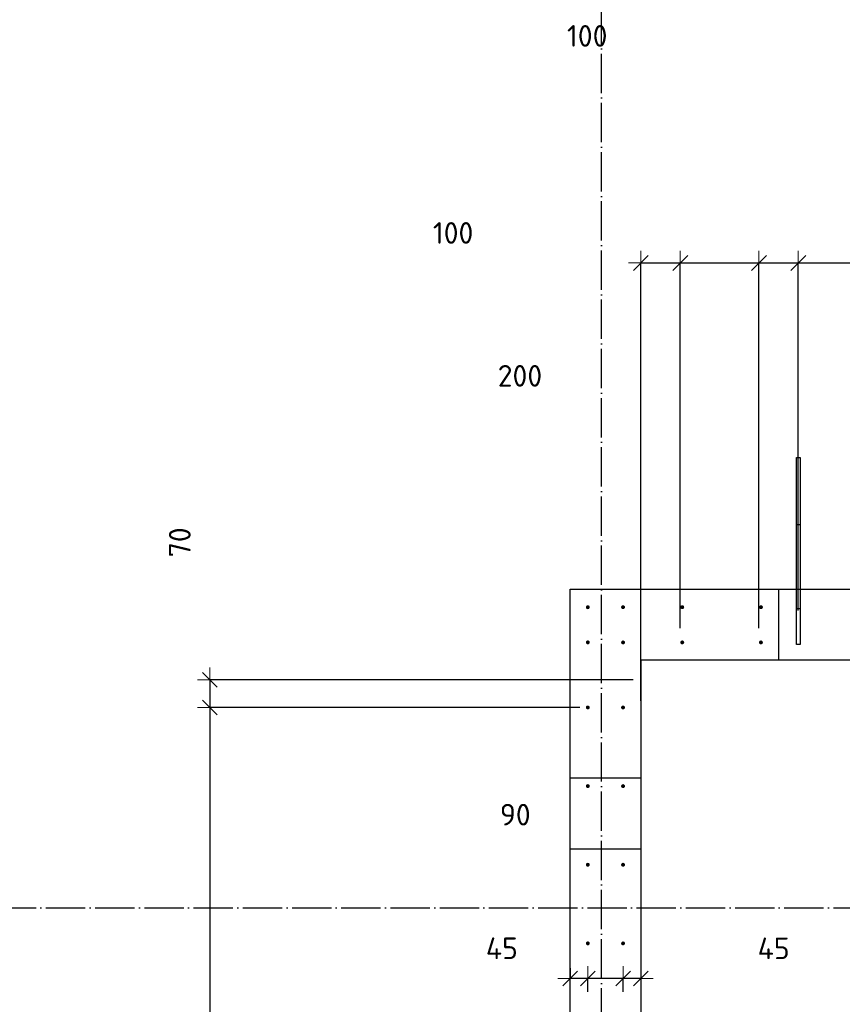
# Model space of a CAD drawing. Header units: millimetres. Extents: x -3026 to 47325, y -2839 to 55854.
# Tile 28 of 130: x 6921 to 9012, y 35375 to 37879. Entities that reach past the tile are written whole.
import ezdxf

# ---------------------------------------------------------------- set-up
doc = ezdxf.new("R2010")
doc.units = ezdxf.units.MM
doc.header["$PDMODE"] = 65
for name, pattern in [('______11', [125, 100, -12.5, 0, -12.5]), ('______5', [275, 200, -25, 25, -25]), ('________', [0])]:
    doc.linetypes.add(name, pattern=pattern)
for name, color, linetype, lineweight in [('Standard', 7, 'Continuous', 25), ('Арм.стержн. вертикальными 1', 22, 'Continuous', 35), ('Размерная линия_ общее', 7, 'Continuous', 13)]:
    doc.layers.add(name, color=color, linetype=linetype, lineweight=lineweight)
doc.layers.add('Осевая линия_ общее', color=7, linetype='______5', lineweight=13, true_color=0xa0a0a0)
doc.styles.add('ISOCPEUR', font='ISOCPEUR')
doc.dimstyles.new('DIMSTYLE_13', dxfattribs={"dimtxt": 55, "dimasz": 62.5, "dimexe": 0, "dimexo": 0, "dimgap": 27.5, "dimtad": 0, "dimdec": 0, "dimrnd": 5, "dimzin": 12, "dimdsep": 46, "dimtxsty": 'ISOCPEUR', "dimblk1": 'ALL_ML_STRICH', "dimblk2": 'ALL_ML_STRICH', "dimsah": 1, "dimcen": 0, "dimclrd": 7, "dimclre": 256, "dimclrt": 7, "dimadec": 0, "dimazin": 0, "dimtfac": 1, "dimtdec": 0, "dimtix": 1, "dimtmove": 2, "dimatfit": 3, "dimfxl": 0, "dimtzin": 0, "dimlwd": 0, "dimlwe": -3, "dimarcsym": 0})
doc.dimstyles.new('DIMSTYLE_3', dxfattribs={"dimtxt": 55, "dimasz": 62.5, "dimexe": 0, "dimexo": 0, "dimgap": 27.5, "dimtad": 2, "dimdec": 0, "dimrnd": 5, "dimzin": 12, "dimdsep": 46, "dimtxsty": 'ISOCPEUR', "dimblk1": 'ALL_ML_STRICH', "dimblk2": 'ALL_ML_STRICH', "dimsah": 1, "dimcen": 0, "dimclrd": 7, "dimclre": 256, "dimclrt": 7, "dimadec": 0, "dimazin": 0, "dimtfac": 1, "dimtdec": 0, "dimtix": 1, "dimtmove": 2, "dimatfit": 3, "dimfxl": 0, "dimtzin": 0, "dimlwd": 0, "dimlwe": -3, "dimarcsym": 0})
doc.dimstyles.new('DIMSTYLE_8', dxfattribs={"dimtxt": 55, "dimasz": 62.5, "dimexe": 0, "dimexo": 0, "dimgap": 27.5, "dimtad": 2, "dimdec": 0, "dimrnd": 5, "dimzin": 12, "dimdsep": 46, "dimtxsty": 'ISOCPEUR', "dimblk1": 'ALL_ML_STRICH', "dimblk2": 'ALL_ML_STRICH', "dimsah": 1, "dimcen": 0, "dimclrd": 7, "dimclre": 256, "dimclrt": 7, "dimadec": 0, "dimazin": 0, "dimtfac": 1, "dimtdec": 0, "dimtix": 1, "dimtmove": 2, "dimatfit": 3, "dimfxl": 0, "dimtvp": 1.2, "dimtzin": 0, "dimlwd": 0, "dimlwe": -3, "dimarcsym": 0})

# ---------------------------------------------------------------- blocks, each defined once
blk = doc.blocks.new('ALL_ML_STRICH')
at = {"color": 0, "linetype": 'ByBlock', "lineweight": -2}
for p, q in [((0, -0.5), (0, 0.5)), ((-1, 0), (0.5, 0)), ((-0.3, -0.3), (0.3, 0.3))]:
    blk.add_line(p, q, dxfattribs=at)
blk = doc.blocks.new('*D208')
at = {"layer": 'DEFPOINTS', "color": 7, "linetype": 'Continuous', "lineweight": 13, "transparency": 33554687}
for p in [(7404.4, 36200), (8500, 36200), (8365, 36129.5)]:
    blk.add_point(p, dxfattribs=at)
at = {"layer": 'Размерная линия_ общее', "color": 253, "linetype": 'Continuous', "lineweight": -2, "true_color": 0xa0a0a0, "transparency": 33554687}
for p, q in [((8480, 36200), (7404.4, 36200)), ((8345, 36129.5), (7404.4, 36129.5))]:
    blk.add_line(p, q, dxfattribs=at)
at = {"layer": 'Размерная линия_ общее', "color": 7, "linetype": 'Continuous', "lineweight": -2, "transparency": 33554687}
blk.add_line((7404.4, 36200), (7404.4, 36129.5), dxfattribs=at)
at = {"layer": 'Размерная линия_ общее', "color": 7, "linetype": 'Continuous', "lineweight": 13, "transparency": 33554687, "xscale": 62.5, "yscale": 62.5, "zscale": 62.5}
for p, rotation in [((7404.4, 36200), 90), ((7404.4, 36129.5), 270)]:
    blk.add_blockref('ALL_ML_STRICH', p, dxfattribs=dict(at, rotation=rotation))
at = {"layer": 'Размерная линия_ общее', "color": 7, "linetype": 'Continuous', "lineweight": 13, "transparency": 33554687, "insert": (7328, 36549.5), "char_height": 55, "width": 110, "attachment_point": 5, "rotation": 90, "style": 'ISOCPEUR'}
blk.add_mtext('\\A1;{70}', dxfattribs=at)
blk = doc.blocks.new('*D209')
at = {"layer": 'DEFPOINTS', "color": 7, "linetype": 'Continuous', "lineweight": 13, "transparency": 33554687}
for p in [(7404.4, 36129.5), (8365, 36129.5), (8365, 34529.5)]:
    blk.add_point(p, dxfattribs=at)
at = {"layer": 'Размерная линия_ общее', "color": 253, "linetype": 'Continuous', "lineweight": -2, "true_color": 0xa0a0a0, "transparency": 33554687}
for p, q in [((8345, 36129.5), (7404.4, 36129.5)), ((8345, 34529.5), (7404.4, 34529.5))]:
    blk.add_line(p, q, dxfattribs=at)
at = {"layer": 'Размерная линия_ общее', "color": 7, "linetype": 'Continuous', "lineweight": -2, "transparency": 33554687}
blk.add_line((7404.4, 36129.5), (7404.4, 34529.5), dxfattribs=at)
at = {"layer": 'Размерная линия_ общее', "color": 7, "linetype": 'Continuous', "lineweight": 13, "transparency": 33554687, "xscale": 62.5, "yscale": 62.5, "zscale": 62.5}
for p, rotation in [((7404.4, 36129.5), 90), ((7404.4, 34529.5), 270)]:
    blk.add_blockref('ALL_ML_STRICH', p, dxfattribs=dict(at, rotation=rotation))
at = {"layer": 'Размерная линия_ общее', "color": 7, "linetype": 'Continuous', "lineweight": 13, "transparency": 33554687, "insert": (7409.4, 35162), "char_height": 55, "width": 2.75, "attachment_point": 1, "rotation": 270, "line_spacing_factor": 0.60241, "style": 'ISOCPEUR'}
blk.add_mtext('\\W0.91;8х200=1600', dxfattribs=at)
blk = doc.blocks.new('*D221')
at = {"layer": 'DEFPOINTS', "color": 7, "linetype": 'Continuous', "lineweight": 13, "transparency": 33554687}
for p in [(8500, 35486.8), (8500, 35440), (8454.5, 35386.3)]:
    blk.add_point(p, dxfattribs=at)
at = {"layer": 'Размерная линия_ общее', "color": 253, "linetype": 'Continuous', "lineweight": -2, "true_color": 0xa0a0a0, "transparency": 33554687}
for p, q in [((8500, 35466.8), (8500, 35440)), ((8454.5, 35406.3), (8454.5, 35440))]:
    blk.add_line(p, q, dxfattribs=at)
at = {"layer": 'Размерная линия_ общее', "color": 7, "linetype": 'Continuous', "lineweight": -2, "transparency": 33554687}
blk.add_line((8500, 35440), (8454.5, 35440), dxfattribs=at)
at = {"layer": 'Размерная линия_ общее', "color": 7, "linetype": 'Continuous', "lineweight": 13, "transparency": 33554687, "xscale": 62.5, "yscale": 62.5, "zscale": 62.5}
for p, rotation in [((8454.5, 35440), 180), ((8500, 35440), 360)]:
    blk.add_blockref('ALL_ML_STRICH', p, dxfattribs=dict(at, rotation=rotation))
at = {"layer": 'Размерная линия_ общее', "color": 7, "linetype": 'Continuous', "lineweight": 13, "transparency": 33554687, "insert": (8837.2, 35516.9), "char_height": 55, "width": 110, "attachment_point": 5, "style": 'ISOCPEUR'}
blk.add_mtext('\\A1;{45}', dxfattribs=at)
blk = doc.blocks.new('*D222')
at = {"layer": 'DEFPOINTS', "color": 7, "linetype": 'Continuous', "lineweight": 13, "transparency": 33554687}
for p in [(8454.5, 35440), (8365, 35386.3), (8454.5, 35386.3)]:
    blk.add_point(p, dxfattribs=at)
at = {"layer": 'Размерная линия_ общее', "color": 253, "linetype": 'Continuous', "lineweight": -2, "true_color": 0xa0a0a0, "transparency": 33554687}
for p, q in [((8365, 35406.3), (8365, 35440)), ((8454.5, 35406.3), (8454.5, 35440))]:
    blk.add_line(p, q, dxfattribs=at)
at = {"layer": 'Размерная линия_ общее', "color": 7, "linetype": 'Continuous', "lineweight": -2, "transparency": 33554687}
blk.add_line((8454.5, 35440), (8365, 35440), dxfattribs=at)
at = {"layer": 'Размерная линия_ общее', "color": 7, "linetype": 'Continuous', "lineweight": 13, "transparency": 33554687, "xscale": 62.5, "yscale": 62.5, "zscale": 62.5}
for p, rotation in [((8365, 35440), 180), ((8454.5, 35440), 360)]:
    blk.add_blockref('ALL_ML_STRICH', p, dxfattribs=dict(at, rotation=rotation))
at = {"layer": 'Размерная линия_ общее', "color": 7, "linetype": 'Continuous', "lineweight": 13, "transparency": 33554687, "insert": (8180.6, 35856.8), "char_height": 55, "width": 110, "attachment_point": 5, "style": 'ISOCPEUR'}
blk.add_mtext('\\A1;{90}', dxfattribs=at)
blk = doc.blocks.new('*D223')
at = {"layer": 'DEFPOINTS', "color": 7, "linetype": 'Continuous', "lineweight": 13, "transparency": 33554687}
for p in [(8320, 35486.8), (8365, 35440), (8365, 35386.3)]:
    blk.add_point(p, dxfattribs=at)
at = {"layer": 'Размерная линия_ общее', "color": 253, "linetype": 'Continuous', "lineweight": -2, "true_color": 0xa0a0a0, "transparency": 33554687}
for p, q in [((8320, 35466.8), (8320, 35440)), ((8365, 35406.3), (8365, 35440))]:
    blk.add_line(p, q, dxfattribs=at)
at = {"layer": 'Размерная линия_ общее', "color": 7, "linetype": 'Continuous', "lineweight": -2, "transparency": 33554687}
blk.add_line((8365, 35440), (8320, 35440), dxfattribs=at)
at = {"layer": 'Размерная линия_ общее', "color": 7, "linetype": 'Continuous', "lineweight": 13, "transparency": 33554687, "xscale": 62.5, "yscale": 62.5, "zscale": 62.5}
for p, rotation in [((8320, 35440), 180), ((8365, 35440), 360)]:
    blk.add_blockref('ALL_ML_STRICH', p, dxfattribs=dict(at, rotation=rotation))
at = {"layer": 'Размерная линия_ общее', "color": 7, "linetype": 'Continuous', "lineweight": 13, "transparency": 33554687, "insert": (8146.5, 35517.1), "char_height": 55, "width": 110, "attachment_point": 5, "style": 'ISOCPEUR'}
blk.add_mtext('\\A1;{45}', dxfattribs=at)
blk = doc.blocks.new('СЛОЖНЫЙ_ОБЪЕКТ_0')
at = {"layer": 'Осевая линия_ общее', "color": 253, "linetype": '______11', "lineweight": -3, "true_color": 0xa0a0a0, "transparency": 33554687}
for p, q in [((8400, -2590), (8400, 47490)), ((-2770, 35620), (18570, 35620))]:
    blk.add_line(p, q, dxfattribs=at)
blk = doc.blocks.new('*D368')
at = {"layer": 'DEFPOINTS', "color": 7, "linetype": 'Continuous', "lineweight": 13, "transparency": 33554687}
for p in [(8500, 37260), (8600, 36310.8), (8500, 36126.3)]:
    blk.add_point(p, dxfattribs=at)
at = {"layer": 'Размерная линия_ общее', "color": 253, "linetype": 'Continuous', "lineweight": -2, "true_color": 0xa0a0a0, "transparency": 33554687}
for p, q in [((8500, 36146.3), (8500, 37260)), ((8600, 36330.8), (8600, 37260))]:
    blk.add_line(p, q, dxfattribs=at)
at = {"layer": 'Размерная линия_ общее', "color": 7, "linetype": 'Continuous', "lineweight": -2, "transparency": 33554687}
blk.add_line((8500, 37260), (8600, 37260), dxfattribs=at)
at = {"layer": 'Размерная линия_ общее', "color": 7, "linetype": 'Continuous', "lineweight": 13, "transparency": 33554687, "xscale": 62.5, "yscale": 62.5, "zscale": 62.5, "rotation": 180}
blk.add_blockref('ALL_ML_STRICH', (8500, 37260), dxfattribs=at)
at = {"layer": 'Размерная линия_ общее', "color": 7, "linetype": 'Continuous', "lineweight": 13, "transparency": 33554687, "xscale": 62.5, "yscale": 62.5, "zscale": 62.5}
blk.add_blockref('ALL_ML_STRICH', (8600, 37260), dxfattribs=at)
at = {"layer": 'Размерная линия_ общее', "color": 7, "linetype": 'Continuous', "lineweight": 13, "transparency": 33554687, "insert": (8022.6, 37336.4), "char_height": 55, "width": 165, "attachment_point": 5, "style": 'ISOCPEUR'}
blk.add_mtext('\\A1;{100}', dxfattribs=at)
blk = doc.blocks.new('*D369')
at = {"layer": 'DEFPOINTS', "color": 7, "linetype": 'Continuous', "lineweight": 13, "transparency": 33554687}
for p in [(8600, 37260), (8600, 36310.8), (8800, 36310.8)]:
    blk.add_point(p, dxfattribs=at)
at = {"layer": 'Размерная линия_ общее', "color": 253, "linetype": 'Continuous', "lineweight": -2, "true_color": 0xa0a0a0, "transparency": 33554687}
for p, q in [((8600, 36330.8), (8600, 37260)), ((8800, 36330.8), (8800, 37260))]:
    blk.add_line(p, q, dxfattribs=at)
at = {"layer": 'Размерная линия_ общее', "color": 7, "linetype": 'Continuous', "lineweight": -2, "transparency": 33554687}
blk.add_line((8600, 37260), (8800, 37260), dxfattribs=at)
at = {"layer": 'Размерная линия_ общее', "color": 7, "linetype": 'Continuous', "lineweight": 13, "transparency": 33554687, "xscale": 62.5, "yscale": 62.5, "zscale": 62.5, "rotation": 180}
blk.add_blockref('ALL_ML_STRICH', (8600, 37260), dxfattribs=at)
at = {"layer": 'Размерная линия_ общее', "color": 7, "linetype": 'Continuous', "lineweight": 13, "transparency": 33554687, "xscale": 62.5, "yscale": 62.5, "zscale": 62.5}
blk.add_blockref('ALL_ML_STRICH', (8800, 37260), dxfattribs=at)
at = {"layer": 'Размерная линия_ общее', "color": 7, "linetype": 'Continuous', "lineweight": 13, "transparency": 33554687, "insert": (8192.5, 36972.9), "char_height": 55, "width": 165, "attachment_point": 5, "style": 'ISOCPEUR'}
blk.add_mtext('\\A1;{200}', dxfattribs=at)
blk = doc.blocks.new('*D370')
at = {"layer": 'DEFPOINTS', "color": 7, "linetype": 'Continuous', "lineweight": 13, "transparency": 33554687}
for p in [(8800, 37260), (8900, 36356.3), (8800, 36310.8)]:
    blk.add_point(p, dxfattribs=at)
at = {"layer": 'Размерная линия_ общее', "color": 253, "linetype": 'Continuous', "lineweight": -2, "true_color": 0xa0a0a0, "transparency": 33554687}
for p, q in [((8800, 36330.8), (8800, 37260)), ((8900, 36376.3), (8900, 37260))]:
    blk.add_line(p, q, dxfattribs=at)
at = {"layer": 'Размерная линия_ общее', "color": 7, "linetype": 'Continuous', "lineweight": -2, "transparency": 33554687}
blk.add_line((8800, 37260), (8900, 37260), dxfattribs=at)
at = {"layer": 'Размерная линия_ общее', "color": 7, "linetype": 'Continuous', "lineweight": 13, "transparency": 33554687, "xscale": 62.5, "yscale": 62.5, "zscale": 62.5, "rotation": 180}
blk.add_blockref('ALL_ML_STRICH', (8800, 37260), dxfattribs=at)
at = {"layer": 'Размерная линия_ общее', "color": 7, "linetype": 'Continuous', "lineweight": 13, "transparency": 33554687, "xscale": 62.5, "yscale": 62.5, "zscale": 62.5}
blk.add_blockref('ALL_ML_STRICH', (8900, 37260), dxfattribs=at)
at = {"layer": 'Размерная линия_ общее', "color": 7, "linetype": 'Continuous', "lineweight": 13, "transparency": 33554687, "insert": (8363.4, 37837.5), "char_height": 55, "width": 165, "attachment_point": 5, "style": 'ISOCPEUR'}
blk.add_mtext('\\A1;{100}', dxfattribs=at)
blk = doc.blocks.new('*D371')
at = {"layer": 'DEFPOINTS', "color": 7, "linetype": 'Continuous', "lineweight": 13, "transparency": 33554687}
for p in [(8900, 37260), (8900, 36356.3), (9700, 36356.3)]:
    blk.add_point(p, dxfattribs=at)
at = {"layer": 'Размерная линия_ общее', "color": 253, "linetype": 'Continuous', "lineweight": -2, "true_color": 0xa0a0a0, "transparency": 33554687}
for p, q in [((8900, 36376.3), (8900, 37260)), ((9700, 36376.3), (9700, 37260))]:
    blk.add_line(p, q, dxfattribs=at)
at = {"layer": 'Размерная линия_ общее', "color": 7, "linetype": 'Continuous', "lineweight": -2, "transparency": 33554687}
blk.add_line((8900, 37260), (9700, 37260), dxfattribs=at)
at = {"layer": 'Размерная линия_ общее', "color": 7, "linetype": 'Continuous', "lineweight": 13, "transparency": 33554687, "xscale": 62.5, "yscale": 62.5, "zscale": 62.5, "rotation": 180}
blk.add_blockref('ALL_ML_STRICH', (8900, 37260), dxfattribs=at)
at = {"layer": 'Размерная линия_ общее', "color": 7, "linetype": 'Continuous', "lineweight": 13, "transparency": 33554687, "xscale": 62.5, "yscale": 62.5, "zscale": 62.5}
blk.add_blockref('ALL_ML_STRICH', (9700, 37260), dxfattribs=at)
at = {"layer": 'Размерная линия_ общее', "color": 7, "linetype": 'Continuous', "lineweight": 13, "transparency": 33554687, "insert": (9212.5, 37365), "char_height": 55, "width": 2.75, "attachment_point": 1, "line_spacing_factor": 0.60241, "style": 'ISOCPEUR'}
blk.add_mtext('\\W0.91;4х200', dxfattribs=at)

msp = doc.modelspace()

# ---------------------------------------------------------------- hatches: boundary and pattern name
at = {"layer": 'Арм.стержн. вертикальными 1', "linetype": 'Continuous', "lineweight": 50, "transparency": 33554687}
for points in [[(8370, 36384.5), (8369.6, 36386.4), (8368.5, 36388.1), (8366.9, 36389.2), (8365, 36389.5), (8363.1, 36389.2), (8361.4, 36388.1), (8360.4, 36386.4), (8360, 36384.5), (8360.4, 36382.6), (8361.4, 36381), (8363.1, 36379.9), (8365, 36379.5), (8366.9, 36379.9), (8368.5, 36381), (8369.6, 36382.6)], [(8459.5, 36384.5), (8459.1, 36386.4), (8458, 36388.1), (8456.4, 36389.2), (8454.5, 36389.5), (8452.6, 36389.2), (8451, 36388.1), (8449.9, 36386.4), (8449.5, 36384.5), (8449.9, 36382.6), (8451, 36381), (8452.6, 36379.9), (8454.5, 36379.5), (8456.4, 36379.9), (8458, 36381), (8459.1, 36382.6)], [(8610, 36384.5), (8609.6, 36386.4), (8608.5, 36388.1), (8606.9, 36389.2), (8605, 36389.5), (8603.1, 36389.2), (8601.4, 36388.1), (8600.4, 36386.4), (8600, 36384.5), (8600.4, 36382.6), (8601.4, 36381), (8603.1, 36379.9), (8605, 36379.5), (8606.9, 36379.9), (8608.5, 36381), (8609.6, 36382.6)], [(8810, 36384.5), (8809.6, 36386.4), (8808.5, 36388.1), (8806.9, 36389.2), (8805, 36389.5), (8803.1, 36389.2), (8801.4, 36388.1), (8800.4, 36386.4), (8800, 36384.5), (8800.4, 36382.6), (8801.4, 36381), (8803.1, 36379.9), (8805, 36379.5), (8806.9, 36379.9), (8808.5, 36381), (8809.6, 36382.6)], [(8370, 36295), (8369.6, 36296.9), (8368.5, 36298.5), (8366.9, 36299.6), (8365, 36300), (8363.1, 36299.6), (8361.4, 36298.5), (8360.4, 36296.9), (8360, 36295), (8360.4, 36293.1), (8361.4, 36291.5), (8363.1, 36290.4), (8365, 36290), (8366.9, 36290.4), (8368.5, 36291.5), (8369.6, 36293.1)], [(8459.5, 36295), (8459.1, 36296.9), (8458, 36298.5), (8456.4, 36299.6), (8454.5, 36300), (8452.6, 36299.6), (8451, 36298.5), (8449.9, 36296.9), (8449.5, 36295), (8449.9, 36293.1), (8451, 36291.5), (8452.6, 36290.4), (8454.5, 36290), (8456.4, 36290.4), (8458, 36291.5), (8459.1, 36293.1)], [(8610, 36295), (8609.6, 36296.9), (8608.5, 36298.5), (8606.9, 36299.6), (8605, 36300), (8603.1, 36299.6), (8601.4, 36298.5), (8600.4, 36296.9), (8600, 36295), (8600.4, 36293.1), (8601.4, 36291.5), (8603.1, 36290.4), (8605, 36290), (8606.9, 36290.4), (8608.5, 36291.5), (8609.6, 36293.1)], [(8810, 36295), (8809.6, 36296.9), (8808.5, 36298.5), (8806.9, 36299.6), (8805, 36300), (8803.1, 36299.6), (8801.4, 36298.5), (8800.4, 36296.9), (8800, 36295), (8800.4, 36293.1), (8801.4, 36291.5), (8803.1, 36290.4), (8805, 36290), (8806.9, 36290.4), (8808.5, 36291.5), (8809.6, 36293.1)], [(8370, 36129.5), (8369.6, 36131.4), (8368.5, 36133), (8366.9, 36134.1), (8365, 36134.5), (8363.1, 36134.1), (8361.4, 36133), (8360.4, 36131.4), (8360, 36129.5), (8360.4, 36127.6), (8361.4, 36126), (8363.1, 36124.9), (8365, 36124.5), (8366.9, 36124.9), (8368.5, 36126), (8369.6, 36127.6)], [(8459.5, 36129.5), (8459.1, 36131.4), (8458, 36133), (8456.4, 36134.1), (8454.5, 36134.5), (8452.6, 36134.1), (8451, 36133), (8449.9, 36131.4), (8449.5, 36129.5), (8449.9, 36127.6), (8451, 36126), (8452.6, 36124.9), (8454.5, 36124.5), (8456.4, 36124.9), (8458, 36126), (8459.1, 36127.6)], [(8370, 35929.5), (8369.6, 35931.4), (8368.5, 35933), (8366.9, 35934.1), (8365, 35934.5), (8363.1, 35934.1), (8361.4, 35933), (8360.4, 35931.4), (8360, 35929.5), (8360.4, 35927.6), (8361.4, 35926), (8363.1, 35924.9), (8365, 35924.5), (8366.9, 35924.9), (8368.5, 35926), (8369.6, 35927.6)], [(8459.5, 35929.5), (8459.1, 35931.4), (8458, 35933), (8456.4, 35934.1), (8454.5, 35934.5), (8452.6, 35934.1), (8451, 35933), (8449.9, 35931.4), (8449.5, 35929.5), (8449.9, 35927.6), (8451, 35926), (8452.6, 35924.9), (8454.5, 35924.5), (8456.4, 35924.9), (8458, 35926), (8459.1, 35927.6)], [(8370, 35729.5), (8369.6, 35731.4), (8368.5, 35733), (8366.9, 35734.1), (8365, 35734.5), (8363.1, 35734.1), (8361.4, 35733), (8360.4, 35731.4), (8360, 35729.5), (8360.4, 35727.6), (8361.4, 35726), (8363.1, 35724.9), (8365, 35724.5), (8366.9, 35724.9), (8368.5, 35726), (8369.6, 35727.6)], [(8459.5, 35729.5), (8459.1, 35731.4), (8458, 35733), (8456.4, 35734.1), (8454.5, 35734.5), (8452.6, 35734.1), (8451, 35733), (8449.9, 35731.4), (8449.5, 35729.5), (8449.9, 35727.6), (8451, 35726), (8452.6, 35724.9), (8454.5, 35724.5), (8456.4, 35724.9), (8458, 35726), (8459.1, 35727.6)], [(8370, 35529.5), (8369.6, 35531.4), (8368.5, 35533), (8366.9, 35534.1), (8365, 35534.5), (8363.1, 35534.1), (8361.4, 35533), (8360.4, 35531.4), (8360, 35529.5), (8360.4, 35527.6), (8361.4, 35526), (8363.1, 35524.9), (8365, 35524.5), (8366.9, 35524.9), (8368.5, 35526), (8369.6, 35527.6)], [(8459.5, 35529.5), (8459.1, 35531.4), (8458, 35533), (8456.4, 35534.1), (8454.5, 35534.5), (8452.6, 35534.1), (8451, 35533), (8449.9, 35531.4), (8449.5, 35529.5), (8449.9, 35527.6), (8451, 35526), (8452.6, 35524.9), (8454.5, 35524.5), (8456.4, 35524.9), (8458, 35526), (8459.1, 35527.6)]]:
    msp.add_hatch(color=4, dxfattribs=at).paths.add_polyline_path(points)

# ---------------------------------------------------------------- linework, layer by layer
at = {"color": 7, "linetype": 'Continuous', "lineweight": 25, "transparency": 33554687}
for p, q in [((8500, 36430), (10100, 36430)), ((10100, 36250), (8500, 36250))]:
    msp.add_line(p, q, dxfattribs=at)
at = {"color": 253, "linetype": '________', "lineweight": 25, "true_color": 0xababab, "transparency": 33554687}
msp.add_line((8850, 36430), (8850, 36250), dxfattribs=at)
at = {"layer": 'Standard', "color": 7, "linetype": 'Continuous', "lineweight": 25, "transparency": 33554687}
for p, q in [((8320, 34500), (8320, 36430)), ((8320, 36430), (8500, 36430)), ((8500, 36250), (8500, 34500))]:
    msp.add_line(p, q, dxfattribs=at)
at = {"layer": 'Standard', "color": 253, "linetype": '________', "lineweight": 25, "true_color": 0xababab, "transparency": 33554687}
for p, q in [((8500, 35950), (8320, 35950)), ((8320, 35770), (8500, 35770))]:
    msp.add_line(p, q, dxfattribs=at)
at = {"layer": 'Арм.стержн. вертикальными 1', "color": 4, "linetype": 'Continuous', "lineweight": 25, "transparency": 33554687}
for points in [[(8895, 36380), (8895, 36765), (8905, 36765), (8905, 36380), (8895, 36380)], [(8895, 36290), (8895, 36595), (8905, 36595), (8905, 36290), (8895, 36290)]]:
    msp.add_lwpolyline(points, dxfattribs=at)

# ---------------------------------------------------------------- block references
at = {"layer": 'Осевая линия_ общее', "color": 253, "linetype": '______11', "lineweight": -3, "true_color": 0xa0a0a0, "transparency": 33554687}
msp.add_blockref('СЛОЖНЫЙ_ОБЪЕКТ_0', (0, 0), dxfattribs=at)

# ---------------------------------------------------------------- dimensions: what is measured, and where the dimension line sits
at = {"layer": 'Размерная линия_ общее', "color": 7, "linetype": 'Continuous', "lineweight": 13, "transparency": 33554687}
for base, p1, p2, dimstyle, picture, middle in [((8900, 37260), (8800, 36330.8), (8900, 36376.3), 'DIMSTYLE_8', '*D370', (8363.4, 37837.5)), ((8600, 37260), (8500, 36146.3), (8600, 36330.8), 'DIMSTYLE_8', '*D368', (8022.6, 37336.4)), ((8800, 37260), (8600, 36330.8), (8800, 36330.8), 'DIMSTYLE_13', '*D369', (8192.5, 36972.9))]:
    dim = msp.add_linear_dim(base=base, p1=p1, p2=p2, dimstyle=dimstyle, override={"dimpost": '<>', "dimclrd": 7, "dimclre": 253, "dimclrt": 7, "dimlwd": 0, "dimlwe": 65533}, dxfattribs=at)
    dim.commit()
    dim.dimension.update_dxf_attribs({"geometry": picture, "text_midpoint": middle, "dimtype": 160})
dim = msp.add_linear_dim(base=(9700, 37260), p1=(8900, 36376.3), p2=(9700, 36376.3), text='\\W0.91;4х200', dimstyle='DIMSTYLE_3', override={"dimpost": '<>', "dimclrd": 7, "dimclre": 253, "dimclrt": 7, "dimlwd": 0, "dimlwe": 65533}, dxfattribs=at)
dim.commit()
dim.dimension.update_dxf_attribs({"geometry": '*D371', "text_midpoint": (9300, 37287.5), "dimtype": 160})
for base, p1, p2, angle, picture, middle in [((7404.372, 36129.5034), (8480, 36200), (8344.9721, 36129.5034), 270, '*D208', (7327.9619, 36549.4528)), ((8364.9997, 35440), (8454.531, 35406.2997), (8364.9997, 35406.2997), 180, '*D222', (8180.5915, 35856.8415)), ((8320, 35440), (8365, 35406.3), (8320, 35466.8), 180, '*D223', (8146.5, 35517.1)), ((8454.531, 35440), (8500, 35466.7875), (8454.531, 35406.2997), 180, '*D221', (8837.1756, 35516.8839))]:
    dim = msp.add_linear_dim(base=base, p1=p1, p2=p2, angle=angle, dimstyle='DIMSTYLE_8', override={"dimpost": '<>', "dimclrd": 7, "dimclre": 253, "dimclrt": 7, "dimlwd": 0, "dimlwe": 65533}, dxfattribs=at)
    dim.commit()
    dim.dimension.update_dxf_attribs({"geometry": picture, "text_midpoint": middle, "dimtype": 160})
dim = msp.add_linear_dim(base=(7404.4, 34529.5), p1=(8345, 36129.5), p2=(8345, 34529.5), angle=270, text='\\W0.91;8х200=1600', dimstyle='DIMSTYLE_3', override={"dimpost": '<>', "dimclrd": 7, "dimclre": 253, "dimclrt": 7, "dimlwd": 0, "dimlwe": 65533}, dxfattribs=at)
dim.commit()
dim.dimension.update_dxf_attribs({"geometry": '*D209', "text_midpoint": (7376.9, 35329.5), "dimtype": 160})

doc.saveas('drawing.dxf')
